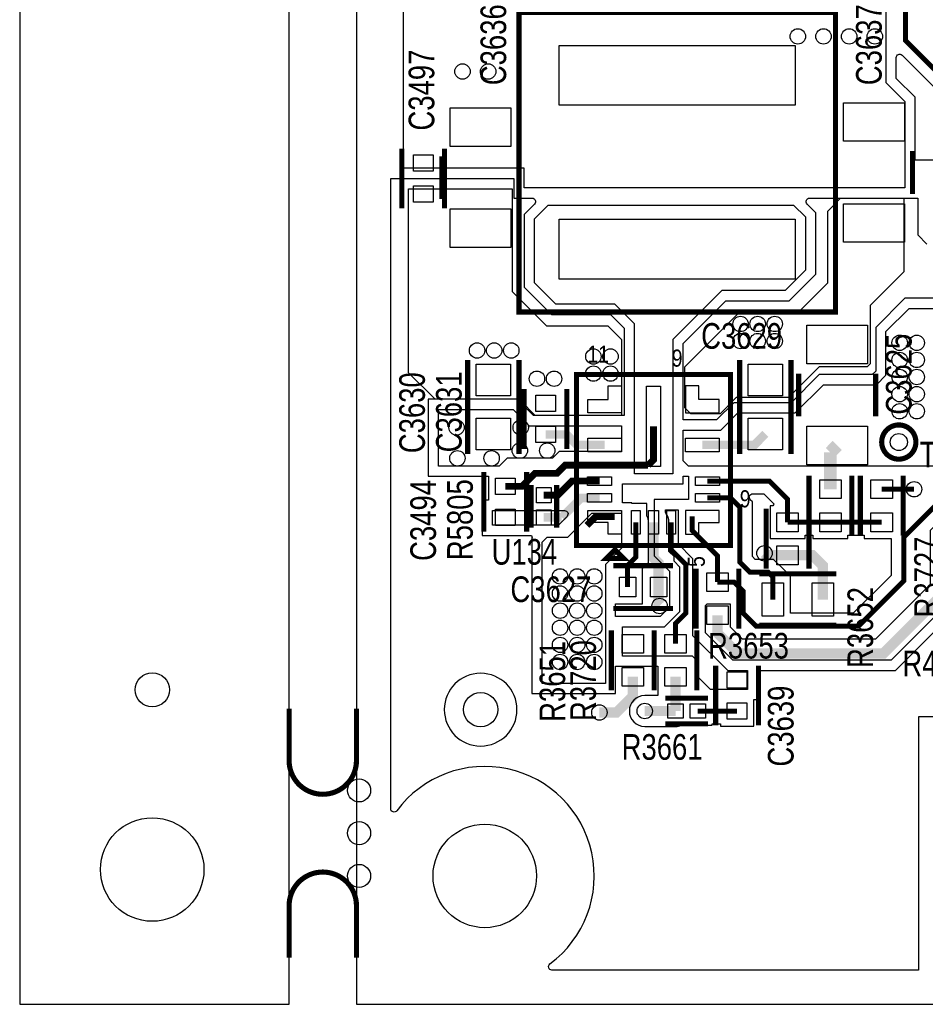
# Model space of a CAD drawing. Extents: x -394 to 5394, y -1015 to 7151.
# Tile 15 of 80: x -394 to 665, y 0 to 1151. Entities that reach past the tile are written whole.
import ezdxf

# ---------------------------------------------------------------- set-up
doc = ezdxf.new("R2010")
doc.units = 0
for name, color, linetype in [('BG_OUTLINE', 95, 'CONTINUOUS'), ('ET_TOP', 132, 'CONTINUOUS'), ('PG_SILKSCREEN_TOP', 7, 'CONTINUOUS'), ('PIN_TOP', 132, 'CONTINUOUS'), ('RD_SILKSCREEN_TOP', 254, 'CONTINUOUS'), ('VC_TOP', 132, 'CONTINUOUS')]:
    doc.layers.add(name, color=color, linetype=linetype)

msp = doc.modelspace()

# ---------------------------------------------------------------- linework, layer by layer
at = {"layer": 'BG_OUTLINE'}
msp.add_lwpolyline([(-78.74, 6968.4848), (-393.7, 6968.4848), (-393.7, 0), (-78.74, 0), (-78.74, 6968.4848)], dxfattribs=at)
msp.add_lwpolyline([(5000, 0), (5000, 6968.4848), (0, 6968.4848), (0, 0)], close=True, dxfattribs=at)
at = {"layer": 'BG_OUTLINE', "const_width": 6}
for points in [[(-78.74, 345.43), (-78.74, 284.8, 0.414214), (-39.37, 245.43, 0.414214), (0, 284.8), (0, 345.43)], [(-78.74, 54.57), (-78.74, 115.2, -0.414214), (-39.37, 154.57, -0.414214), (0, 115.2), (0, 54.57)]]:
    msp.add_lwpolyline(points, format="xyb", dxfattribs=at)
at = {"layer": 'ET_TOP'}
for points, const_width in [([(381, 1853), (454, 1780), (454, 1460), (642, 1272), (642, 1126), (774.4672, 993.5328), (840.539, 993.5328), (881.8982, 952.1736), (881.8982, 787.8983), (640, 546.0001), (640, 495), (587, 442), (467, 442), (452, 457), (452, 482.6913), (441.4, 493.2913), (422, 493.2913)], 5.8), ([(605.9848, 1802), (593.9639, 1789.9791), (593.9639, 1434.7354), (674, 1354.6993), (674, 1185.8248), (910, 949.8248), (910, 750), (739, 579), (718, 579), (697, 558), (697, 491), (616, 410), (445.7087, 410), (422, 433.7087), (422, 454.7087)], 12), ([(340.8577, 630), (347.2485, 636.3908), (347.2485, 675.3908)], 8), ([(221, 665.8898), (245.5, 665.8898), (257.6525, 653.7373), (290.162, 653.7373)], 10), ([(478, 666.504), (465.2333, 653.7373), (404.335, 653.7373)], 10), ([(554, 644.945), (562, 652.945)], 15), ([(554, 601.8739), (554, 644.945)], 15), ([(173.9782, 605.2356), (193.4782, 605.2356), (208.6351, 620.3925), (234.3925, 620.3925), (244, 630), (340.8577, 630)], 8), ([(284.2565, 611.4146), (251.937, 611.4146), (235.4848, 594.9624), (218.9848, 594.9624)], 8), ([(504, 563.2913), (504, 590), (482.5854, 611.4146), (410.2405, 611.4146)], 5.8), ([(614, 601.8739), (651.8739, 601.8739)], 5.8), ([(284.2565, 591.7296), (262.7296, 591.7296), (239.9782, 568.9782)], 10), ([(410.2405, 591.7296), (437.2704, 591.7296), (448, 581), (448, 517), (460, 505), (481.2662, 505), (486.8662, 499.4), (486.8662, 473)], 5.8), ([(239.9782, 568.9782), (218.9848, 568.9782)], 10), ([(269.3137, 559.6862), (279.7036, 570.0761), (301.973, 570.0761)], 8), ([(317.0033, 487.52), (317.0033, 512.9511), (326.5792, 522.527), (326.5792, 563.1863)], 5.8), ([(353.2237, 487.52), (353.2237, 515.7763), (347.2485, 521.7515), (347.2485, 563.1863)], 12), ([(373, 421.2913), (373, 445.0001), (385, 457.0001), (385, 514), (367.9178, 531.0822), (367.9178, 563.1863)], 5.8), ([(422, 493.2913), (422, 524.0001), (392.524, 553.4761), (392.524, 570.0761)], 5.8), ([(504, 563.2913), (554, 563.2913)], 5.8), ([(554, 563.2913), (614, 563.2913)], 5.8), ([(477, 527), (479.2913, 524.7087), (504, 524.7087)], 12), ([(545.1338, 473), (545.1338, 512.7086), (533.1337, 524.7087), (504, 524.7087)], 12), ([(354.4048, 465.4048), (353.2237, 466.5859), (353.2237, 487.52)], 12), ([(284, 341), (304.0413, 341), (323, 359.9587), (323, 382.7087)], 12), ([(373, 382.7087), (373, 342.7087)], 12), ([(373, 342.7087), (337, 342.7087)], 12), ([(398.9842, 342.7087), (444.9842, 342.7087)], 5.8)]:
    msp.add_lwpolyline(points, dxfattribs=dict(at, const_width=const_width))
for points in [[(619, 1229), (619, 1077), (641, 1055), (641, 954), (196, 954), (196, 977), (55, 977), (55, 1179), (115, 1239), (609, 1239)], [(208.9998, 688.0002), (192, 705), (189.9708, 705), (187.9706, 707.0002), (91.9998, 707.0002), (61, 738), (61, 953), (182, 953), (182, 833), (222, 793), (294, 793), (310, 777), (310, 688.0002)], [(370, 620), (325, 620), (325, 795), (302, 818), (233, 818), (208, 843), (208, 918), (224, 934), (511, 934), (525, 920), (525, 858), (501, 834), (427, 834), (370, 777), (370, 683.0002), (369.9998, 683.0002), (369.9998, 630.0294), (370, 630.0292)], [(391, 690), (384, 697), (384, 745), (449, 810), (518, 810), (551, 843), (551, 927), (565.9998, 941.9998), (640, 941.9998), (640, 856), (600.4988, 816.4988), (600.4988, 748.4988), (597, 745), (541, 745), (505, 709), (444, 709), (425, 690)], [(697, 629), (388, 629), (382, 635), (382, 671), (426, 671), (446, 691), (513, 691), (546, 724), (608, 724), (619, 735), (619, 786), (646, 813), (757.1792, 813), (758.3794, 811.7998), (771.2498, 811.7998), (771.2498, 783.2498), (753, 765), (753, 732), (738, 717), (738, 670)], [(167, 629), (96, 629), (96, 695), (183, 695), (202, 676), (310, 676), (310, 646.0002), (237.3725, 646.0002), (237.3723, 646), (237, 646), (229, 638), (176, 638)], [(291, 514), (291, 375), (217, 375), (217, 540), (223, 546), (247, 546), (275, 574), (310, 574), (310, 533)]]:
    msp.add_lwpolyline(points, close=True, dxfattribs=at)
msp.add_lwpolyline([(734.5045, 1151.4955), (926, 960), (926, 744), (707, 525), (707, 484), (625, 402), (440, 402), (408, 434), (408, 466), (410, 468), (437, 468), (437, 441), (451, 427), (607, 427), (671, 491), (671, 554), (897, 780), (897, 942), (896.7984, 942.2016), (896.7984, 958.3455), (846.7109, 1008.433), (830.567, 1008.433), (659, 1180)], dxfattribs=at)
for points in [[(751.8706, 986.2502), (653.0002, 986.2502), (653.0002, 1059.9706), (631.0002, 1081.9706), (631.0002, 1106.2709, -0.668175), (637.8286, 1109.0993), (768.2953, 978.6326)], [(787.6763, 336.1002), (657.1298, 336.1002), (657.1298, 40.0001), (228.5846, 40.0001, -0.72288), (226.2024, 47.2134, 1.159495), (47.2134, 226.2023, -0.722876), (40.0001, 228.5845), (40.0001, 964.9998), (183.9998, 964.9998), (183.9998, 941.9998), (205.3721, 941.9998, -0.668177), (208.2005, 935.1714), (195.9998, 922.9706), (195.9998, 838.0294), (228.0294, 805.9998), (297.0294, 805.9998), (312.9998, 790.0294), (312.9998, 688.0002), (206.9706, 688.0002), (187.9706, 707.0002), (83.9998, 707.0002), (83.9998, 616.9998), (154.478, 616.9998), (154.478, 589.0002), (146.9998, 589.0002), (146.9998, 547.9998), (204.537, 547.9998), (205.5597, 545.5306), (204.9998, 544.9706), (204.9998, 362.9998), (303.0002, 362.9998), (303.0002, 394.9998), (352.4998, 394.9998), (352.4998, 360.7089), (337, 360.7089, 1), (337, 324.7085), (373, 324.7085, 0.09775), (379.8395, 326.0585), (380.2046, 326.2085), (415.9844, 326.2085), (415.9844, 327.8085), (425.484, 327.8085), (425.484, 325.2085), (464.4844, 325.2085), (464.4844, 355.9998), (469.0002, 355.9998), (469.0002, 389.9998), (629.9706, 389.9998), (719.0002, 479.0294)], [(790.0002, 825.0002), (641.0294, 825.0002), (606.9998, 790.9706), (606.9998, 739.9706), (603.0294, 736.0002), (541.0294, 736.0002), (508.0294, 703.0002), (441.0294, 703.0002), (421.0294, 683.0002), (382.0002, 683.0002), (382.0002, 772.0294), (431.9706, 821.9998), (505.9706, 821.9998), (537.0002, 853.0294), (537.0002, 924.9706), (526.7995, 935.1714, -0.668177), (529.6279, 941.9998), (656.1998, 941.9998), (656.1998, 899.0294), (666.8794, 888.3498)]]:
    msp.add_lwpolyline(points, format="xyb", dxfattribs=at)
for points in [[(303.0002, 453.0002), (303.0002, 468.0198), (334.5035, 468.0198), (334.5035, 509.3792), (341.4794, 516.3551), (341.4794, 563.1863, 0.120261), (339.8042, 570.0503), (339.5794, 570.4835), (339.5794, 585.1865), (322.0002, 585.1865), (322.0002, 586.0002), (311.0002, 586.0002), (311.0002, 607.9998), (382.0002, 607.9998), (382.0002, 616.9998), (388.2403, 616.9998), (388.2403, 590.0002), (347.9998, 590.0002), (347.9998, 524.0294), (365.9998, 506.0294), (365.9998, 463.9706), (355.0294, 453.0002)], [(507.3664, 456.9002), (507.3664, 500.5002), (501.7664, 500.5002), (501.7664, 505.5719), (487.4381, 519.9002), (466.1719, 519.9002), (462.9002, 523.1719), (462.9002, 587.1719), (460.3861, 589.686, -0.668175), (463.2145, 596.5144), (476.4135, 596.5144), (487.2222, 585.7057, -0.668179), (485.808, 582.2915), (483.4998, 582.2915), (483.4998, 544.2911), (524.5002, 544.2911), (524.5002, 548.3911), (533.4998, 548.3911), (533.4998, 544.2911), (574.5002, 544.2911), (574.5002, 548.3911), (593.4998, 548.3911), (593.4998, 544.2911), (625.0998, 544.2911), (625.0998, 501.1719), (580.8281, 456.9002)], [(236, 560), (159, 560), (159, 577), (243.3432, 577, -0.668172), (246.1716, 570.1716)], [(361.2487, 574.5197), (361.2487, 578), (376, 578), (376, 538), (393, 521), (393, 431), (434, 390), (435.0292, 390), (435.0294, 389.9998), (457, 389.9998), (457, 368), (414, 368), (400, 382), (400, 400), (393, 407), (311, 407), (311, 441), (360, 441), (378, 459), (378, 511), (371.2239, 517.7761), (371.2239, 523.2322), (365.2487, 529.2074), (365.2487, 563.1863, 0.162276), (361.6487, 573.9864)], [(187.6602, 344.31, 1), (102.6598, 344.31, 1)]]:
    msp.add_lwpolyline(points, format="xyb", close=True, dxfattribs=at)
at = {"layer": 'PG_SILKSCREEN_TOP', "const_width": 6}
for points in [[(560, 809), (560, 1159), (190, 1159), (190, 809), (560, 809)], [(53, 1000), (53, 930)], [(103, 1000), (103, 930)], [(100, 991), (100, 941)], [(190, 991), (190, 941)], [(560, 997), (560, 947)], [(650, 997), (650, 947)], [(130, 643), (130, 753)], [(190, 643), (190, 753)], [(448, 643), (448, 753)], [(508, 643), (508, 753)], [(437.2485, 536.0208), (437.2485, 736.0208), (257.2485, 736.0208), (257.2485, 536.0208), (437.2485, 536.0208)], [(517, 687), (517, 737)], [(607, 687), (607, 737)], [(196, 649), (196, 719)], [(246, 649), (246, 719)], [(148.9782, 552.1254), (148.9782, 622.1254)], [(198.9782, 552.1254), (198.9782, 622.1254)], [(203.9848, 606.9703), (203.9848, 556.9703)], [(233.9848, 606.9703), (233.9848, 556.9703)], [(529, 617.5826), (529, 547.5826)], [(579, 617.5826), (579, 547.5826)], [(589, 547.5826), (589, 617.5826)], [(639, 547.5826), (639, 617.5826)], [(479, 509), (479, 579)], [(529, 509), (529, 579)], [(302.2485, 531.0208), (292.2485, 521.0208), (312.2485, 521.0208), (302.2485, 531.0208)], [(370.1135, 512.52), (300.1135, 512.52)], [(397, 509), (397, 439)], [(447, 509), (447, 439)], [(471, 503), (561, 503)], [(370.1135, 462.52), (300.1135, 462.52)], [(298, 437), (298, 367)], [(348, 367), (348, 437)], [(348, 437), (348, 367)], [(398, 367), (398, 437)], [(471, 443), (561, 443)], [(419.9842, 325.8189), (419.9842, 395.8189)], [(469.9842, 325.8189), (469.9842, 395.8189)], [(360.9921, 357.7087), (410.9921, 357.7087)], [(360.9921, 327.7087), (410.9921, 327.7087)]]:
    msp.add_lwpolyline(points, dxfattribs=at)
msp.add_lwpolyline([(654, 657, 1), (614, 657, 1), (654, 657)], format="xyb", dxfattribs=at)
at = {"layer": 'PIN_TOP'}
for points in [[(513, 1050.5746), (237, 1050.5746), (237, 1120.5746), (513, 1120.5746)], [(109.5, 1047.555), (180.5, 1047.555), (180.5, 1002.555), (109.5, 1002.555)], [(569.5, 1053.555), (640.5, 1053.555), (640.5, 1008.555), (569.5, 1008.555)], [(66.5, 992.6102), (89.5, 992.6102), (89.5, 973.6102), (66.5, 973.6102)], [(66.5, 956.3898), (89.5, 956.3898), (89.5, 937.3898), (66.5, 937.3898)], [(569.5, 935.445), (640.5, 935.445), (640.5, 890.445), (569.5, 890.445)], [(109.5, 929.445), (180.5, 929.445), (180.5, 884.445), (109.5, 884.445)], [(513, 847.4254), (237, 847.4254), (237, 917.4254), (513, 917.4254)], [(597.5, 748.555), (526.5, 748.555), (526.5, 793.555), (597.5, 793.555)], [(180, 710.996), (140, 710.996), (140, 747.996), (180, 747.996)], [(498, 710.996), (458, 710.996), (458, 747.996), (498, 747.996)], [(270.477, 691.1388), (270.477, 706.8868), (294.099, 706.8868), (294.099, 722.6348), (309.847, 722.6348), (309.847, 691.1388)], [(355.2485, 628.3908), (339.2485, 628.3908), (339.2485, 722.3908), (355.2485, 722.3908)], [(424.02, 691.1388), (424.02, 706.8868), (400.398, 706.8868), (400.398, 722.6348), (384.65, 722.6348), (384.65, 691.1388)], [(232.5, 692.6102), (209.5, 692.6102), (209.5, 711.6102), (232.5, 711.6102)], [(180, 648.004), (140, 648.004), (140, 685.004), (180, 685.004)], [(498, 648.004), (458, 648.004), (458, 685.004), (498, 685.004)], [(232.5, 656.3898), (209.5, 656.3898), (209.5, 675.3898), (232.5, 675.3898)], [(597.5, 630.445), (526.5, 630.445), (526.5, 675.445), (597.5, 675.445)], [(309.662, 645.7373), (270.662, 645.7373), (270.662, 661.7373), (309.662, 661.7373)], [(423.835, 645.7373), (384.835, 645.7373), (384.835, 661.7373), (423.835, 661.7373)], [(185.4782, 595.7356), (162.4782, 595.7356), (162.4782, 614.7356), (185.4782, 614.7356)], [(298.2565, 616.4146), (298.2565, 606.4146), (270.2565, 606.4146), (270.2565, 616.4146)], [(424.2405, 616.4146), (424.2405, 606.4146), (396.2405, 606.4146), (396.2405, 616.4146)], [(541.5, 612.8739), (566.5, 612.8739), (566.5, 590.8739), (541.5, 590.8739)], [(626.5, 590.8739), (601.5, 590.8739), (601.5, 612.8739), (626.5, 612.8739)], [(210.4848, 603.9624), (227.4848, 603.9624), (227.4848, 585.9624), (210.4848, 585.9624)], [(298.2565, 596.7296), (298.2565, 586.7296), (270.2565, 586.7296), (270.2565, 596.7296)], [(424.2405, 596.7296), (424.2405, 586.7296), (396.2405, 586.7296), (396.2405, 596.7296)], [(185.4782, 559.5152), (162.4782, 559.5152), (162.4782, 578.5152), (185.4782, 578.5152)], [(210.4848, 577.9782), (227.4848, 577.9782), (227.4848, 559.9782), (210.4848, 559.9782)], [(270.477, 563.1863), (270.477, 576.9658), (309.847, 576.9658), (309.847, 549.4068), (294.099, 549.4068), (294.099, 563.1863)], [(331.5792, 549.1863), (321.5792, 549.1863), (321.5792, 577.1863), (331.5792, 577.1863)], [(353.2485, 549.1863), (341.2485, 549.1863), (341.2485, 577.1863), (353.2485, 577.1863)], [(372.9178, 549.1863), (362.9178, 549.1863), (362.9178, 577.1863), (372.9178, 577.1863)], [(424.02, 563.1863), (424.02, 576.9658), (384.65, 576.9658), (384.65, 549.4068), (400.398, 549.4068), (400.398, 563.1863)], [(516.5, 552.2913), (491.5, 552.2913), (491.5, 574.2913), (516.5, 574.2913)], [(541.5, 574.2913), (566.5, 574.2913), (566.5, 552.2913), (541.5, 552.2913)], [(626.5, 552.2913), (601.5, 552.2913), (601.5, 574.2913), (626.5, 574.2913)], [(516.5, 513.7087), (491.5, 513.7087), (491.5, 535.7087), (516.5, 535.7087)], [(326.5033, 499.02), (326.5033, 476.02), (307.5033, 476.02), (307.5033, 499.02)], [(362.7237, 499.02), (362.7237, 476.02), (343.7237, 476.02), (343.7237, 499.02)], [(409.5, 504.2913), (434.5, 504.2913), (434.5, 482.2913), (409.5, 482.2913)], [(474.3662, 453.5), (474.3662, 492.5), (499.3662, 492.5), (499.3662, 453.5)], [(532.6338, 453.5), (532.6338, 492.5), (557.6338, 492.5), (557.6338, 453.5)], [(409.5, 465.7087), (434.5, 465.7087), (434.5, 443.7087), (409.5, 443.7087)], [(310.5, 432.2913), (335.5, 432.2913), (335.5, 410.2913), (310.5, 410.2913)], [(385.5, 410.2913), (360.5, 410.2913), (360.5, 432.2913), (385.5, 432.2913)], [(310.5, 393.7087), (335.5, 393.7087), (335.5, 371.7087), (310.5, 371.7087)], [(385.5, 371.7087), (360.5, 371.7087), (360.5, 393.7087), (385.5, 393.7087)], [(456.4842, 369.4291), (433.4842, 369.4291), (433.4842, 388.4291), (456.4842, 388.4291)], [(364, 334.2087), (364, 351.2087), (382, 351.2087), (382, 334.2087)], [(389.9842, 334.2087), (389.9842, 351.2087), (407.9842, 351.2087), (407.9842, 334.2087)], [(456.4842, 333.2087), (433.4842, 333.2087), (433.4842, 352.2087), (456.4842, 352.2087)]]:
    msp.add_lwpolyline(points, close=True, dxfattribs=at)
for centre, radius in [((634, 657), 10), ((-238.74, 367.48), 20), ((145.16, 344.31), 20), ((3, 250), 13.5), ((-238.74, 157.48), 60.5), ((3, 200), 13.5), ((150, 150), 60.5), ((3, 150), 13.5)]:
    msp.add_circle(centre, radius, dxfattribs=at)
at = {"layer": 'VC_TOP'}
for centre in [(516, 1131), (546, 1131), (576, 1131), (606, 1131), (124, 1090), (154, 1090), (449, 795), (469, 795), (489, 795), (449, 775), (469, 775), (489, 775), (141, 764), (161, 764), (181, 764), (635, 773), (655, 773), (277, 757), (297, 757), (635, 753), (655, 753), (211, 731), (231, 731), (277, 737), (297, 737), (635, 733), (655, 733), (635, 713), (655, 713), (635, 693), (655, 693), (117, 674), (192, 674), (191, 647), (223, 647), (118, 638), (158, 638), (651.8739, 601.8739), (477, 527), (238, 500), (258, 500), (278, 500), (238, 480), (258, 480), (278, 480), (354.4048, 465.4048), (238, 460), (258, 460), (278, 460), (238, 440), (258, 440), (278, 440), (238, 420), (258, 420), (278, 420), (238, 400), (258, 400), (278, 400), (284, 341), (337, 342.7087)]:
    msp.add_circle(centre, 9, dxfattribs=at)

# ---------------------------------------------------------------- texts
at = {"layer": 'PG_SILKSCREEN_TOP', "width": 0.85}
for s, p in [('11', (270.0208, 749.7515)), ('9', (368.5208, 745.0848))]:
    msp.add_text(s, height=20, dxfattribs=at).set_placement(p)
for s, rotation, p in [('6', 180, (460.7485, 600.6875)), ('5', 90, (407.2485, 511.0208))]:
    msp.add_text(s, height=20, rotation=rotation, dxfattribs=at).set_placement(p)
at = {"layer": 'RD_SILKSCREEN_TOP', "width": 0.8}
for s, p in [('C3636', (175, 1074)), ('C3637', (614, 1074)), ('C3497', (91, 1021)), ('C3625', (649, 689)), ('C3631', (123, 645)), ('C3630', (80, 644)), ('C3494', (92.9782, 518.1254)), ('R5805', (136.0152, 519.0297)), ('R3727', (682, 452)), ('R3652', (604, 393)), ('R3651', (244, 330)), ('R3720', (280, 331)), ('C3639', (510.9842, 277.8189))]:
    msp.add_text(s, height=30, rotation=90, dxfattribs=at).set_placement(p)
for s, p in [('C3629', (403, 766)), ('TP104', (658.28, 627.29)), ('U134', (158.0208, 513.7515)), ('C3627', (180, 470)), ('R3653', (411, 404)), ('R404', (638.21, 383.22)), ('R3661', (309.9921, 285.7087))]:
    msp.add_text(s, height=30, dxfattribs=at).set_placement(p)

doc.saveas('drawing.dxf')
